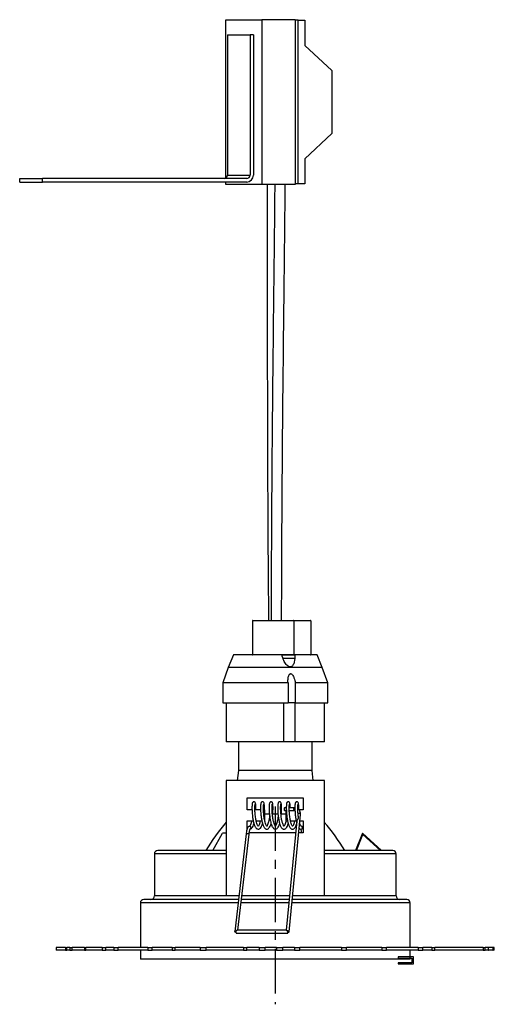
# Model space of a CAD drawing. Header units: millimetres. Extents: x 311 to 951, y 245 to 758.
# Tile 1 of 5: x 311 to 446, y 245 to 526. Entities that reach past the tile are written whole.
import ezdxf

# ---------------------------------------------------------------- set-up
doc = ezdxf.new("R2010")
doc.units = ezdxf.units.MM
doc.linetypes.add('CENTERX2', pattern=[20.32, 12.7, -2.54, 2.54, -2.54])

msp = doc.modelspace()

# ---------------------------------------------------------------- linework, layer by layer
at = {"color": 7, "linetype": 'Continuous', "lineweight": 25}
for p, q in [((369.42, 481.02), (369.42, 526.2)), ((369.42, 526.2), (379.7, 526.2)), ((379.7, 526.2), (379.7, 479.2)), ((389.26, 526.2), (379.7, 526.2)), ((389.26, 526.2), (389.26, 479.2)), ((390.07, 526.04), (389.26, 526.04)), ((390.07, 479.37), (390.07, 526.04)), ((390.07, 526.04), (391.99, 526.04)), ((391.99, 526.04), (391.99, 518.87)), ((369.87, 521.87), (369.87, 481.87)), ((369.87, 521.87), (376.33, 521.87)), ((377.29, 521.87), (376.33, 521.87)), ((376.33, 521.87), (376.33, 481.87)), ((377.29, 521.87), (377.29, 481.87)), ((391.99, 518.87), (399.63, 511.7)), ((399.63, 511.7), (399.63, 493.7)), ((399.63, 493.7), (391.99, 486.53)), ((391.99, 486.53), (391.99, 479.37)), ((310.61, 480.87), (317.07, 480.87)), ((310.61, 479.87), (310.61, 480.87)), ((317.07, 479.87), (317.07, 480.87)), ((375.38, 480.87), (317.07, 480.87)), ((369.87, 481.87), (376.33, 481.87)), ((310.61, 479.87), (317.07, 479.87)), ((375.38, 479.87), (317.07, 479.87)), ((369.42, 479.2), (369.42, 479.87)), ((379.7, 479.2), (369.42, 479.2)), ((389.26, 479.2), (379.7, 479.2)), ((390.07, 479.37), (389.26, 479.37)), ((391.99, 479.37), (390.07, 479.37)), ((377.04, 354.61), (377.04, 345.01)), ((377.14, 354.71), (388.73, 354.71)), ((388.73, 354.71), (393.52, 354.71)), ((388.81, 354.61), (388.81, 345.01)), ((393.64, 354.61), (388.81, 354.61)), ((393.64, 354.61), (393.64, 345.01)), ((371.62, 344.91), (370.12, 341.25)), ((385.41, 344.91), (371.62, 344.91)), ((385.41, 344.91), (388.99, 344.91)), ((385.74, 343.91), (388.99, 343.91)), ((388.81, 345.01), (393.64, 345.01)), ((388.99, 344.91), (389.12, 344.91)), ((395.45, 344.91), (389.12, 344.91)), ((396.96, 341.25), (395.45, 344.91)), ((370.12, 341.25), (368.54, 336.91)), ((387.65, 341.25), (370.12, 341.25)), ((396.96, 341.25), (387.65, 341.25)), ((398.54, 336.91), (396.96, 341.25)), ((368.54, 336.91), (368.54, 331.21)), ((387.17, 336.91), (368.54, 336.91)), ((387.17, 336.91), (387.17, 331.21)), ((398.54, 336.91), (389.26, 336.91)), ((389.26, 336.91), (389.26, 331.21)), ((398.54, 331.21), (398.54, 336.91)), ((368.54, 331.21), (387.17, 331.21)), ((369.54, 331.21), (369.54, 320.07)), ((386, 320.07), (386, 331.21)), ((389.26, 331.21), (387.17, 331.21)), ((389.24, 320.07), (389.24, 331.21)), ((389.26, 331.21), (398.54, 331.21)), ((397.54, 320.07), (397.54, 331.21)), ((386, 320.07), (369.54, 320.07)), ((373.04, 320.07), (373.04, 311.91)), ((389.24, 320.07), (386, 320.07)), ((397.54, 320.07), (389.24, 320.07)), ((394.04, 311.91), (394.04, 320.07)), ((373.04, 311.91), (372.7, 309.08)), ((394.04, 311.91), (373.04, 311.91)), ((394.38, 309.08), (394.04, 311.91)), ((369.54, 309.08), (369.54, 276.08)), ((397.54, 309.08), (369.54, 309.08)), ((397.54, 276.08), (397.54, 309.08)), ((375.54, 304.08), (391.54, 304.08)), ((375.54, 300.71), (375.54, 304.08)), ((391.54, 304.08), (391.54, 300.71)), ((386.69, 301.27), (386.16, 301.27)), ((388.8, 301.28), (387.52, 301.27)), ((376.89, 300.71), (375.54, 300.71)), ((379.34, 300.71), (377.72, 300.71)), ((380.54, 300.71), (380.18, 300.71)), ((380.54, 297.51), (380.54, 300.71)), ((381.96, 299.41), (380.54, 299.41)), ((384.41, 299.41), (382.71, 299.41)), ((386.54, 299.41), (385.17, 299.41)), ((386.16, 300.44), (386.71, 300.44)), ((386.54, 300.44), (386.54, 297.51)), ((387.48, 265.86), (390.73, 299.37)), ((387.54, 300.44), (388.8, 300.45)), ((391.54, 300.71), (390.25, 300.71)), ((375.54, 297.51), (377.24, 297.51)), ((375.54, 295.26), (375.54, 297.51)), ((376.44, 295.22), (376.39, 295.2)), ((378.1, 297.51), (379.69, 297.51)), ((386.54, 297.51), (387.05, 297.51)), ((389.72, 297.53), (386.69, 266.28)), ((387.92, 297.51), (389.51, 297.51)), ((390.55, 297.51), (391.54, 297.51)), ((391.54, 297.51), (391.54, 294.08)), ((365.72, 289.08), (368.44, 293.97)), ((369.54, 293.97), (368.44, 293.97)), ((375.22, 293.77), (371.98, 265.93)), ((372.86, 266.29), (376.05, 293.68)), ((389.38, 294.08), (376.09, 294.08)), ((391.54, 294.08), (390.22, 294.08)), ((408.41, 293.97), (406.44, 289.08)), ((406.66, 289.08), (408.49, 293.63)), ((406.67, 289.08), (408.5, 293.61)), ((413.83, 289.08), (408.41, 293.97)), ((408.43, 293.97), (408.41, 293.97)), ((413.85, 289.08), (408.43, 293.97)), ((408.49, 293.63), (413.53, 289.08)), ((349.04, 288.08), (349.04, 276.08)), ((369.54, 289.08), (350.04, 289.08)), ((417.04, 289.08), (397.54, 289.08)), ((418.04, 276.08), (418.04, 288.08)), ((373.16, 276.08), (369.54, 276.08)), ((387.64, 276.08), (374, 276.08)), ((397.54, 276.08), (388.47, 276.08)), ((345.04, 274.08), (345.04, 261.38)), ((373.05, 275.08), (346.04, 275.08)), ((387.54, 275.08), (373.88, 275.08)), ((421.04, 275.08), (388.37, 275.08)), ((422.04, 261.38), (422.04, 274.08)), ((372.38, 265.46), (387.1, 265.46)), ((386.7, 266.29), (372.69, 266.29)), ((386.82, 266.08), (387.04, 266.08)), ((387.04, 266.08), (387.16, 265.69)), ((321.04, 261.38), (321.04, 260.58)), ((323.69, 261.38), (321.04, 261.38)), ((323.69, 260.58), (321.04, 260.58)), ((323.69, 261.38), (323.69, 260.58)), ((323.69, 261.38), (324.1, 261.38)), ((323.69, 260.58), (324.1, 260.58)), ((324.1, 260.58), (324.1, 261.38)), ((324.95, 261.38), (324.1, 261.38)), ((324.95, 260.58), (324.1, 260.58)), ((324.95, 261.38), (324.95, 260.58)), ((324.95, 261.38), (325.6, 261.38)), ((324.95, 260.58), (325.6, 260.58)), ((325.6, 260.58), (325.6, 261.38)), ((329.14, 261.38), (325.6, 261.38)), ((329.14, 260.58), (325.6, 260.58)), ((329.14, 261.38), (329.14, 260.58)), ((329.14, 261.38), (329.5, 261.38)), ((329.14, 260.58), (329.5, 260.58)), ((329.5, 260.58), (329.5, 261.38)), ((334.16, 261.38), (329.5, 261.38)), ((334.16, 260.58), (329.5, 260.58)), ((334.16, 261.38), (334.16, 260.58)), ((334.16, 261.38), (335.16, 261.38)), ((334.16, 260.58), (335.16, 260.58)), ((335.16, 260.58), (335.16, 261.38)), ((337.47, 261.38), (335.16, 261.38)), ((337.47, 260.58), (335.16, 260.58)), ((337.47, 261.38), (337.47, 260.58)), ((337.47, 261.38), (338.71, 261.38)), ((337.47, 260.58), (338.71, 260.58)), ((338.71, 260.58), (338.71, 261.38)), ((347.18, 261.38), (338.71, 261.38)), ((347.18, 260.58), (338.71, 260.58)), ((345.04, 260.58), (345.04, 258.08)), ((347.18, 261.38), (347.18, 260.58)), ((347.18, 261.38), (348.41, 261.38)), ((347.18, 260.58), (348.41, 260.58)), ((348.41, 260.58), (348.41, 261.38)), ((354.1, 261.38), (348.41, 261.38)), ((354.1, 260.58), (348.41, 260.58)), ((354.1, 261.38), (354.1, 260.58)), ((354.1, 261.38), (354.94, 261.38)), ((354.1, 260.58), (354.94, 260.58)), ((354.94, 260.58), (354.94, 261.38)), ((362.13, 261.38), (354.94, 261.38)), ((362.13, 260.58), (354.94, 260.58)), ((362.13, 261.38), (362.13, 260.58)), ((362.13, 261.38), (363.81, 261.38)), ((362.13, 260.58), (363.81, 260.58)), ((363.81, 260.58), (363.81, 261.38)), ((374.45, 261.38), (363.81, 261.38)), ((374.45, 260.58), (363.81, 260.58)), ((374.45, 261.38), (374.45, 260.58)), ((374.45, 261.38), (375.4, 261.38)), ((374.45, 260.58), (375.4, 260.58)), ((375.4, 260.58), (375.4, 261.38)), ((378.97, 261.38), (375.4, 261.38)), ((378.97, 260.58), (375.4, 260.58)), ((378.97, 261.38), (378.97, 260.58)), ((378.97, 261.38), (380.7, 261.38)), ((378.97, 260.58), (380.7, 260.58)), ((380.7, 260.58), (380.7, 261.38)), ((383.92, 261.38), (380.7, 261.38)), ((383.92, 260.58), (380.7, 260.58)), ((383.92, 261.38), (383.92, 260.58)), ((383.92, 261.38), (385.71, 261.38)), ((383.92, 260.58), (385.71, 260.58)), ((385.71, 260.58), (385.71, 261.38)), ((389, 261.38), (385.71, 261.38)), ((389, 260.58), (385.71, 260.58)), ((389, 261.38), (389, 260.58)), ((389, 261.38), (390.54, 261.38)), ((389, 260.58), (390.54, 260.58)), ((390.54, 260.58), (390.54, 261.38)), ((402.48, 261.38), (390.54, 261.38)), ((402.48, 260.58), (390.54, 260.58)), ((402.48, 261.38), (402.48, 260.58)), ((402.48, 261.38), (403.91, 261.38)), ((402.48, 260.58), (403.91, 260.58)), ((403.91, 260.58), (403.91, 261.38)), ((413.97, 261.38), (403.91, 261.38)), ((413.97, 260.58), (403.91, 260.58)), ((413.97, 261.38), (413.97, 260.58)), ((413.97, 261.38), (415.27, 261.38)), ((413.97, 260.58), (415.27, 260.58)), ((415.27, 260.58), (415.27, 261.38)), ((424.34, 261.38), (415.27, 261.38)), ((424.34, 260.58), (415.27, 260.58)), ((422.04, 258.08), (422.04, 260.58)), ((424.34, 261.38), (424.34, 260.58)), ((424.34, 261.38), (425.69, 261.38)), ((424.34, 260.58), (425.69, 260.58)), ((425.69, 260.58), (425.69, 261.38)), ((428.18, 261.38), (425.69, 261.38)), ((428.18, 260.58), (425.69, 260.58)), ((428.18, 261.38), (428.18, 260.58)), ((428.18, 261.38), (429.07, 261.38)), ((428.18, 260.58), (429.07, 260.58)), ((429.07, 260.58), (429.07, 261.38)), ((442.88, 261.38), (429.07, 261.38)), ((442.88, 260.58), (429.07, 260.58)), ((442.88, 261.38), (442.88, 260.58)), ((442.88, 261.38), (443.41, 261.38)), ((442.88, 260.58), (443.41, 260.58)), ((443.41, 260.58), (443.41, 261.38)), ((444.28, 261.38), (443.41, 261.38)), ((444.28, 260.58), (443.41, 260.58)), ((444.28, 261.38), (444.28, 260.58)), ((444.28, 261.38), (444.4, 261.38)), ((444.28, 260.58), (444.4, 260.58)), ((444.4, 260.58), (444.4, 261.38)), ((445.59, 261.38), (444.4, 261.38)), ((445.59, 260.58), (444.4, 260.58)), ((445.59, 261.38), (445.59, 260.58)), ((445.59, 261.38), (445.76, 261.38)), ((445.59, 260.58), (445.76, 260.58)), ((445.76, 260.58), (445.76, 261.38)), ((446.04, 261.38), (445.76, 261.38)), ((446.04, 260.58), (445.76, 260.58)), ((446.04, 260.58), (446.04, 261.38)), ((422.04, 258.08), (345.04, 258.08))]:
    msp.add_line(p, q, dxfattribs=at)
at = {"color": 8, "linetype": 'Continuous', "lineweight": 25}
for p, q in [((388.81, 354.61), (377.04, 354.61)), ((377.04, 345.01), (388.81, 345.01)), ((369.54, 288.08), (349.04, 288.08)), ((418.04, 288.08), (397.54, 288.08)), ((369.54, 276.08), (349.04, 276.08)), ((418.04, 276.08), (397.54, 276.08)), ((372.93, 274.08), (345.04, 274.08)), ((387.44, 274.08), (373.77, 274.08)), ((422.04, 274.08), (388.28, 274.08))]:
    msp.add_line(p, q, dxfattribs=at)
at = {"color": 7, "linetype": 'CENTERX2'}
msp.add_line((383.54, 301.62), (383.54, 245.15), dxfattribs=at)
at = {"color": 7, "linetype": 'Continuous'}
for p, q in [((422.96, 258.68), (418.61, 258.68)), ((418.61, 258.68), (418.61, 258.31)), ((422.96, 256.66), (422.96, 258.68)), ((418.61, 258.31), (422.54, 258.31)), ((422.54, 257.01), (418.61, 257.01)), ((418.61, 257.01), (418.61, 256.66)), ((418.61, 256.66), (422.96, 256.66)), ((422.54, 258.31), (422.54, 257.01))]:
    msp.add_line(p, q, dxfattribs=at)
at = {"color": 7, "linetype": 'Continuous', "lineweight": 25, "flags": 128}
for points in [[(386.16, 301.27), (386.13, 301.24), (386.11, 301.15), (386.1, 301.01), (386.09, 300.85), (386.1, 300.69), (386.11, 300.56), (386.14, 300.47), (386.16, 300.44), (386.16, 300.44)], [(376.1, 295.97), (376.11, 295.97), (376.27, 295.98)], [(372.32, 265.66), (372.32, 265.67), (372.16, 265.71), (372.05, 265.79), (371.99, 265.87), (371.99, 265.96), (372.06, 266.04), (372.18, 266.09), (372.33, 266.1)], [(387.32, 265.72), (387.42, 265.77), (387.48, 265.84), (387.47, 265.92), (387.4, 265.99), (387.28, 266.06), (387.12, 266.09), (386.96, 266.1), (386.82, 266.08)], [(387.04, 266.08), (387.03, 265.92), (387.03, 265.75), (387.05, 265.61), (387.07, 265.51), (387.1, 265.46), (387.13, 265.49), (387.15, 265.58), (387.17, 265.69)]]:
    msp.add_lwpolyline(points, dxfattribs=at)
at = {"color": 8, "linetype": 'Continuous', "lineweight": 25, "flags": 128}
for points in [[(390.73, 299.37), (390.72, 299.43), (390.65, 299.51), (390.53, 299.57), (390.37, 299.61), (390.21, 299.61), (390.07, 299.59), (390.04, 299.58)], [(375.22, 293.77), (375.25, 293.84), (375.34, 293.91), (375.47, 293.95), (375.63, 293.95)], [(375.63, 293.95), (375.79, 293.92), (375.92, 293.86), (376.01, 293.78), (376.05, 293.69), (376.05, 293.68)]]:
    msp.add_lwpolyline(points, dxfattribs=at)
at = {"color": 7, "linetype": 'Continuous', "lineweight": 25}
for centre, radius, start, end in [((368.89, 481.84), 0.979, 271.3203, 1.2621), ((375.33, 481.82), 1.96, 271.3203, 1.2621), ((375.35, 481.84), 0.979, 271.3203, 1.2621), ((377.14, 354.61), 0.1, 90, 180), ((388.72, 354.61), 0.092, 354.6636, 83.4143), ((377.14, 345.01), 0.1, 180, 270), ((388.72, 345), 0.092, 276.5857, 5.3364), ((417.33, 256.5), 62.75, 139.6005, 148.7216), ((376.21, 295.59), 0.394, 23.2694, 92.5907), ((376.2, 295.57), 0.416, 297.0928, 80.9831), ((390.9, 295.57), 0.415, 273.7546, 83.2402), ((390.89, 295.57), 0.428, 325.4057, 0.1062), ((349.75, 256.5), 62.75, 31.2784, 40.3995), ((350.04, 288.08), 1, 90, 180), ((417.04, 288.08), 1, 0, 90), ((348.04, 276.08), 1, 270, 0), ((419.04, 276.08), 1, 180, 270), ((346.04, 274.08), 1, 90, 180), ((421.04, 274.08), 1, 0, 90), ((373.26, 265.89), 0.978, 159.3981, 205.9757), ((387.14, 266.34), 0.647, 271.4677, 285.9647)]:
    msp.add_arc(centre, radius, start, end, dxfattribs=at)
at = {"color": 8, "linetype": 'Continuous', "lineweight": 25}
msp.add_arc((389.85, 300.87), 1.13, 158.5793, 201.8092, dxfattribs=at)
at = {"color": 7, "linetype": 'Continuous', "lineweight": 25}
for centre, start_param, end_param in [((393.52, 354.61), 0, 1.570796), ((393.52, 345.01), 4.712389, 6.283185)]:
    msp.add_ellipse(centre, major_axis=(0.128, 0), ratio=0.782697, start_param=start_param, end_param=end_param, dxfattribs=at)
for points, knots in [([(381.24, 479.2), (381.24, 479.18), (381.24, 477.36), (381.24, 473.92), (381.24, 469.08), (381.24, 464.8), (381.24, 461.06), (381.24, 457.85), (381.24, 455.04), (381.25, 450.54), (381.25, 444.11), (381.26, 428.39), (381.29, 413.28), (381.34, 398.89), (381.36, 392.57), (381.39, 386.35), (381.42, 380.12), (381.46, 373.65), (381.51, 367.1), (381.57, 360.69), (381.61, 356.58), (381.63, 354.61)], [0, 0, 0, 0, 0.000477, 0.043953, 0.082771, 0.117075, 0.147002, 0.172679, 0.194309, 0.214831, 0.28102, 0.349133, 0.593131, 0.64482, 0.695628, 0.745189, 0.794795, 0.845478, 0.901097, 0.952407, 1, 1, 1, 1]), ([(383.38, 479.2), (383.37, 478.78), (383.37, 476.65), (383.33, 473.27), (383.29, 469.04), (383.25, 465.25), (383.21, 461.43), (383.11, 452.84), (382.9, 434.79), (382.66, 411.2), (382.47, 386.83), (382.39, 370.19), (382.35, 359.45), (382.35, 355.53), (382.35, 354.61)], [0, 0, 0, 0, 0.01025, 0.051261, 0.081446, 0.111913, 0.142614, 0.173518, 0.318731, 0.577319, 0.741546, 0.905625, 0.977787, 1, 1, 1, 1]), ([(385.35, 354.61), (385.35, 354.92), (385.36, 361.2), (385.42, 378.17), (385.62, 408.45), (385.91, 434.74), (386.11, 452.36), (386.17, 458.29), (386.22, 462.83), (386.26, 466), (386.28, 468.06), (386.31, 470.51), (386.33, 473.48), (386.36, 476.44), (386.37, 478.4), (386.38, 479.2)], [0, 0, 0, 0, 0.0074429, 0.1513117, 0.4083888, 0.7362992, 0.7845443, 0.83274, 0.879077, 0.894009, 0.9090726, 0.9286352, 0.9529318, 0.9806329, 1, 1, 1, 1]), ([(389.12, 344.91), (389.12, 344.2), (389.12, 343.15), (388.71, 342.08), (388.33, 341.67), (388.04, 341.5), (387.73, 341.46), (387.4, 341.53), (387, 341.75), (386.44, 342.31), (385.83, 343.39), (385.56, 344.35), (385.41, 344.91)], [0, 0, 0, 0, 0.254823, 0.382582, 0.426548, 0.470862, 0.504007, 0.537163, 0.581301, 0.65302, 0.796492, 1, 1, 1, 1]), ([(387.17, 336.91), (387.16, 337.26), (387.14, 337.98), (387.3, 338.81), (387.53, 339.29), (387.7, 339.46), (387.82, 339.53), (387.96, 339.54), (388.09, 339.51), (388.27, 339.39), (388.6, 339.01), (388.98, 338.16), (389.15, 337.38), (389.26, 336.91)], [0, 0, 0, 0, 0.181084, 0.360653, 0.431795, 0.458721, 0.485894, 0.505368, 0.524826, 0.553298, 0.604946, 0.759317, 1, 1, 1, 1]), ([(377.98, 300.71), (377.99, 300.76), (378.01, 301.23), (377.99, 301.92), (377.94, 302.39), (377.86, 302.69), (377.7, 302.89), (377.5, 302.97), (377.32, 302.95), (377.15, 302.86), (376.96, 302.6), (376.95, 302.33), (376.89, 301.81), (376.88, 301.23), (376.9, 300.56), (376.94, 299.65), (377.06, 298.58), (377.27, 297.32), (377.56, 296.25), (377.94, 295.56), (378.31, 295.22), (378.55, 295.18), (378.67, 295.16)], [0, 0, 0, 0, 0.009607, 0.099629, 0.175337, 0.209892, 0.228235, 0.247342, 0.264363, 0.278738, 0.30199, 0.375216, 0.425866, 0.476539, 0.526032, 0.573518, 0.660129, 0.727603, 0.823802, 0.900725, 0.94797, 1, 1, 1, 1]), ([(378.67, 295.99), (378.65, 296), (378.62, 296.03), (378.41, 296.42), (378.17, 297.15), (377.98, 298.04), (377.86, 298.89), (377.79, 299.57), (377.74, 300.24), (377.72, 300.86), (377.72, 301.4), (377.73, 301.93), (377.77, 302.26), (377.78, 302.3), (377.78, 302.3)], [0, 0, 0, 0, 0.125266, 0.214755, 0.319429, 0.442836, 0.513055, 0.583917, 0.653935, 0.724356, 0.794903, 0.860339, 0.975139, 1, 1, 1, 1]), ([(380.43, 300.71), (380.44, 300.76), (380.46, 301.23), (380.43, 301.92), (380.39, 302.39), (380.31, 302.69), (380.15, 302.89), (379.95, 302.97), (379.77, 302.95), (379.6, 302.86), (379.41, 302.6), (379.4, 302.33), (379.34, 301.81), (379.33, 301.23), (379.35, 300.56), (379.39, 299.65), (379.51, 298.58), (379.72, 297.32), (380.01, 296.26), (380.39, 295.55), (380.77, 295.22), (381.1, 295.12), (381.46, 295.22), (381.8, 295.5), (382.11, 296), (382.27, 296.52), (382.35, 296.78)], [0, 0, 0, 0, 0.007882, 0.08174, 0.143853, 0.172203, 0.187252, 0.202928, 0.216893, 0.228687, 0.247764, 0.307841, 0.349396, 0.39097, 0.431576, 0.470535, 0.541594, 0.596952, 0.675877, 0.738988, 0.777749, 0.820436, 0.859465, 0.893558, 0.945273, 1, 1, 1, 1]), ([(381.12, 295.99), (381.1, 296), (381.07, 296.03), (380.86, 296.42), (380.62, 297.15), (380.43, 298.04), (380.31, 298.89), (380.24, 299.57), (380.19, 300.24), (380.17, 300.86), (380.17, 301.4), (380.18, 301.93), (380.22, 302.26), (380.23, 302.3), (380.23, 302.3)], [0, 0, 0, 0, 0.1252661, 0.2147549, 0.3194289, 0.4428359, 0.5130548, 0.5839172, 0.6539354, 0.7243556, 0.7949028, 0.8603389, 0.9751386, 1, 1, 1, 1]), ([(382.76, 298.97), (382.78, 299.14), (382.82, 299.54), (382.87, 300.19), (382.9, 301.06), (382.89, 301.93), (382.84, 302.39), (382.76, 302.69), (382.6, 302.89), (382.4, 302.97), (382.22, 302.95), (382.05, 302.86), (381.86, 302.6), (381.85, 302.33), (381.79, 301.81), (381.78, 301.23), (381.8, 300.56), (381.84, 299.65), (381.96, 298.58), (382.17, 297.32), (382.46, 296.26), (382.84, 295.55), (383.22, 295.22), (383.55, 295.12), (383.91, 295.22), (384.25, 295.5), (384.56, 296), (384.72, 296.52), (384.8, 296.78)], [0, 0, 0, 0, 0.023493, 0.058843, 0.094293, 0.161717, 0.21842, 0.244301, 0.25804, 0.272351, 0.285099, 0.295866, 0.313281, 0.368126, 0.406061, 0.444015, 0.481084, 0.51665, 0.58152, 0.632056, 0.704107, 0.761721, 0.797106, 0.836076, 0.871705, 0.902829, 0.95004, 1, 1, 1, 1]), ([(383.57, 295.99), (383.55, 296), (383.51, 296.03), (383.31, 296.42), (383.07, 297.15), (382.88, 298.04), (382.76, 298.89), (382.69, 299.57), (382.64, 300.24), (382.62, 300.86), (382.62, 301.4), (382.63, 301.93), (382.67, 302.26), (382.68, 302.3), (382.68, 302.3)], [0, 0, 0, 0, 0.125266, 0.214755, 0.319429, 0.442836, 0.513055, 0.583917, 0.653935, 0.724356, 0.794903, 0.860339, 0.975139, 1, 1, 1, 1]), ([(385.21, 298.97), (385.23, 299.14), (385.27, 299.54), (385.32, 300.19), (385.35, 301.06), (385.34, 301.93), (385.29, 302.39), (385.21, 302.69), (385.05, 302.89), (384.85, 302.97), (384.66, 302.95), (384.5, 302.86), (384.31, 302.6), (384.3, 302.33), (384.24, 301.81), (384.23, 301.23), (384.25, 300.56), (384.29, 299.65), (384.41, 298.58), (384.62, 297.32), (384.91, 296.26), (385.29, 295.55), (385.67, 295.22), (386, 295.12), (386.36, 295.22), (386.7, 295.5), (387.01, 296), (387.17, 296.52), (387.25, 296.78)], [0, 0, 0, 0, 0.023493, 0.058843, 0.094293, 0.161717, 0.21842, 0.244301, 0.25804, 0.272351, 0.285099, 0.295866, 0.313281, 0.368126, 0.406061, 0.444015, 0.481084, 0.51665, 0.58152, 0.632056, 0.704107, 0.761721, 0.797106, 0.836076, 0.871705, 0.902829, 0.95004, 1, 1, 1, 1]), ([(386.02, 295.99), (386, 296), (385.96, 296.03), (385.76, 296.42), (385.52, 297.15), (385.33, 298.04), (385.21, 298.89), (385.14, 299.57), (385.09, 300.24), (385.07, 300.86), (385.07, 301.4), (385.08, 301.93), (385.12, 302.26), (385.13, 302.3), (385.13, 302.3)], [0, 0, 0, 0, 0.125266, 0.214755, 0.319429, 0.442836, 0.513055, 0.583917, 0.653935, 0.724356, 0.794903, 0.860339, 0.975139, 1, 1, 1, 1]), ([(387.78, 301.28), (387.78, 301.5), (387.78, 302.04), (387.74, 302.39), (387.66, 302.69), (387.5, 302.89), (387.3, 302.97), (387.11, 302.95), (386.95, 302.86), (386.76, 302.6), (386.74, 302.33), (386.69, 301.81), (386.68, 301.23), (386.7, 300.56), (386.74, 299.65), (386.86, 298.58), (387.07, 297.32), (387.36, 296.26), (387.74, 295.55), (388.12, 295.22), (388.45, 295.12), (388.81, 295.22), (389.15, 295.5), (389.43, 295.94), (389.57, 296.38), (389.63, 296.57)], [0, 0, 0, 0, 0.046368, 0.112, 0.141956, 0.157857, 0.174422, 0.189178, 0.201639, 0.221797, 0.285277, 0.329186, 0.373115, 0.416021, 0.457187, 0.532271, 0.590765, 0.674161, 0.740846, 0.781803, 0.826908, 0.868148, 0.904172, 0.958816, 1, 1, 1, 1]), ([(388.47, 295.99), (388.45, 296), (388.41, 296.03), (388.21, 296.42), (387.97, 297.15), (387.78, 298.04), (387.66, 298.89), (387.59, 299.57), (387.54, 300.24), (387.52, 300.86), (387.51, 301.4), (387.53, 301.93), (387.57, 302.26), (387.58, 302.3), (387.58, 302.3)], [0, 0, 0, 0, 0.125266, 0.214755, 0.319429, 0.442836, 0.513055, 0.583917, 0.653935, 0.724356, 0.794903, 0.860339, 0.975139, 1, 1, 1, 1]), ([(389.14, 301.25), (389.13, 301.25), (389.02, 301.29), (388.9, 301.28), (388.8, 301.28)], [0, 0, 0, 0, 0.1024012, 1, 1, 1, 1]), ([(390.23, 300.72), (390.24, 300.76), (390.25, 301.23), (390.23, 301.92), (390.19, 302.39), (390.11, 302.69), (389.95, 302.89), (389.75, 302.97), (389.56, 302.95), (389.4, 302.86), (389.21, 302.6), (389.19, 302.33), (389.14, 301.81), (389.13, 301.23), (389.15, 300.56), (389.19, 299.65), (389.31, 298.59), (389.46, 297.57), (389.61, 297.11), (389.66, 296.93)], [0, 0, 0, 0, 0.011998, 0.128913, 0.227236, 0.272114, 0.295937, 0.320752, 0.342859, 0.361527, 0.391726, 0.486827, 0.552607, 0.618419, 0.682697, 0.744368, 0.856853, 0.944485, 1, 1, 1, 1]), ([(390.16, 298.59), (390.14, 298.69), (390.1, 299.01), (390.04, 299.58), (389.99, 300.24), (389.97, 300.86), (389.96, 301.4), (389.98, 301.93), (390.02, 302.26), (390.03, 302.3), (390.03, 302.3)], [0, 0, 0, 0, 0.060547, 0.19726, 0.332345, 0.468205, 0.604311, 0.730555, 0.952035, 1, 1, 1, 1]), ([(390.73, 299.37), (390.74, 299.49), (390.75, 299.8), (390.59, 300.29), (390.31, 300.71), (390.05, 300.86), (389.97, 300.91)], [0, 0, 0, 0, 0.194536, 0.521807, 0.847157, 1, 1, 1, 1]), ([(381.92, 299.04), (381.91, 298.92), (381.87, 298.45), (381.76, 297.82), (381.6, 297.14), (381.43, 296.57), (381.23, 296.07), (381.16, 296.02), (381.12, 295.99)], [0, 0, 0, 0, 0.07241, 0.271541, 0.377215, 0.536606, 0.744032, 1, 1, 1, 1]), ([(384.37, 299.04), (384.36, 298.92), (384.32, 298.45), (384.21, 297.82), (384.05, 297.14), (383.88, 296.57), (383.68, 296.07), (383.61, 296.02), (383.57, 295.99)], [0, 0, 0, 0, 0.07241, 0.271541, 0.377215, 0.536606, 0.744032, 1, 1, 1, 1]), ([(388.8, 300.45), (388.88, 300.45), (389.01, 300.45), (389.12, 300.41), (389.16, 300.39)], [0, 0, 0, 0, 0.62088, 1, 1, 1, 1]), ([(389.72, 297.53), (389.73, 297.58), (389.75, 297.69), (389.86, 297.85), (390, 298), (390.11, 298.16), (390.18, 298.36), (390.16, 298.51), (390.15, 298.58)], [0, 0, 0, 0, 0.14651, 0.300746, 0.45657, 0.617082, 0.78419, 1, 1, 1, 1]), ([(376.1, 295.97), (376.01, 295.93), (375.81, 295.84), (375.65, 295.58), (375.5, 295.24), (375.36, 294.7), (375.27, 294.17), (375.23, 293.85), (375.22, 293.77)], [0, 0, 0, 0, 0.13765, 0.277748, 0.481486, 0.711816, 0.934679, 1, 1, 1, 1]), ([(376.05, 293.68), (376.06, 293.81), (376.11, 294.17), (376.2, 294.65), (376.3, 295.03), (376.4, 295.21), (376.4, 295.2), (376.39, 295.2)], [0, 0, 0, 0, 0.150309, 0.433281, 0.681428, 0.896171, 1, 1, 1, 1]), ([(376.79, 297.53), (376.76, 297.43), (376.69, 297.09), (376.53, 296.58), (376.33, 296.07), (376.26, 296.02), (376.22, 295.99)], [0, 0, 0, 0, 0.097773, 0.328683, 0.62918, 1, 1, 1, 1]), ([(376.37, 295.2), (376.44, 295.21), (376.61, 295.24), (376.9, 295.51), (377.21, 296), (377.37, 296.52), (377.45, 296.78)], [0, 0, 0, 0, 0.13711, 0.346446, 0.663975, 1, 1, 1, 1]), ([(379.23, 297.51), (379.21, 297.42), (379.14, 297.08), (378.98, 296.58), (378.78, 296.07), (378.71, 296.02), (378.67, 295.99)], [0, 0, 0, 0, 0.093547, 0.3255383, 0.6274431, 1, 1, 1, 1]), ([(378.67, 295.16), (378.79, 295.17), (379.01, 295.21), (379.35, 295.5), (379.66, 296), (379.82, 296.52), (379.9, 296.78)], [0, 0, 0, 0, 0.2173524, 0.4072214, 0.6952227, 1, 1, 1, 1]), ([(386.58, 297.52), (386.56, 297.42), (386.49, 297.09), (386.33, 296.58), (386.13, 296.07), (386.06, 296.02), (386.02, 295.99)], [0, 0, 0, 0, 0.09458, 0.326307, 0.627868, 1, 1, 1, 1]), ([(389.03, 297.51), (389.01, 297.42), (388.94, 297.08), (388.78, 296.58), (388.58, 296.07), (388.51, 296.02), (388.47, 295.99)], [0, 0, 0, 0, 0.093547, 0.3255383, 0.6274431, 1, 1, 1, 1]), ([(390.35, 295.44), (390.42, 295.37), (390.59, 295.2), (390.79, 295.17), (390.92, 295.16)], [0, 0, 0, 0, 0.386621, 1, 1, 1, 1]), ([(390.92, 295.99), (390.9, 296.01), (390.86, 296.04), (390.68, 296.37), (390.55, 296.77), (390.5, 296.95)], [0, 0, 0, 0, 0.429353, 0.736079, 1, 1, 1, 1]), ([(390.74, 295.23), (390.74, 295.23), (390.72, 295.25), (390.78, 295.16), (390.85, 294.93), (390.94, 294.56), (390.98, 294.23), (391, 294.08)], [0, 0, 0, 0, 0.03027, 0.221319, 0.473156, 0.770654, 1, 1, 1, 1]), ([(391.54, 295.44), (391.52, 295.5), (391.47, 295.65), (391.34, 295.82), (391.1, 295.99), (390.91, 295.98), (390.82, 295.98)], [0, 0, 0, 0, 0.195915, 0.505672, 0.789972, 1, 1, 1, 1]), ([(390.93, 295.16), (390.95, 295.16), (391.02, 295.17), (391.14, 295.22), (391.2, 295.29), (391.24, 295.33)], [0, 0, 0, 0, 0.200535, 0.581956, 1, 1, 1, 1]), ([(391.31, 295.57), (391.31, 295.62), (391.3, 295.71), (391.23, 295.83), (391.12, 295.93), (391.02, 295.97), (390.96, 295.98), (390.95, 295.98)], [0, 0, 0, 0, 0.232697, 0.465344, 0.699251, 0.934896, 1, 1, 1, 1]), ([(372.35, 266.24), (372.38, 266.24), (372.43, 266.24), (372.54, 266.27), (372.63, 266.29), (372.68, 266.29), (372.69, 266.29)], [0, 0, 0, 0, 0.2110226, 0.4222835, 0.8428027, 1, 1, 1, 1]), ([(386.82, 266.08), (386.82, 266.1), (386.82, 266.15), (386.78, 266.23), (386.72, 266.28), (386.7, 266.29), (386.7, 266.29)], [0, 0, 0, 0, 0.1582643, 0.3858124, 0.7566176, 1, 1, 1, 1])]:
    msp.add_open_spline(points, degree=3, knots=knots, dxfattribs=at)

doc.saveas('drawing.dxf')
